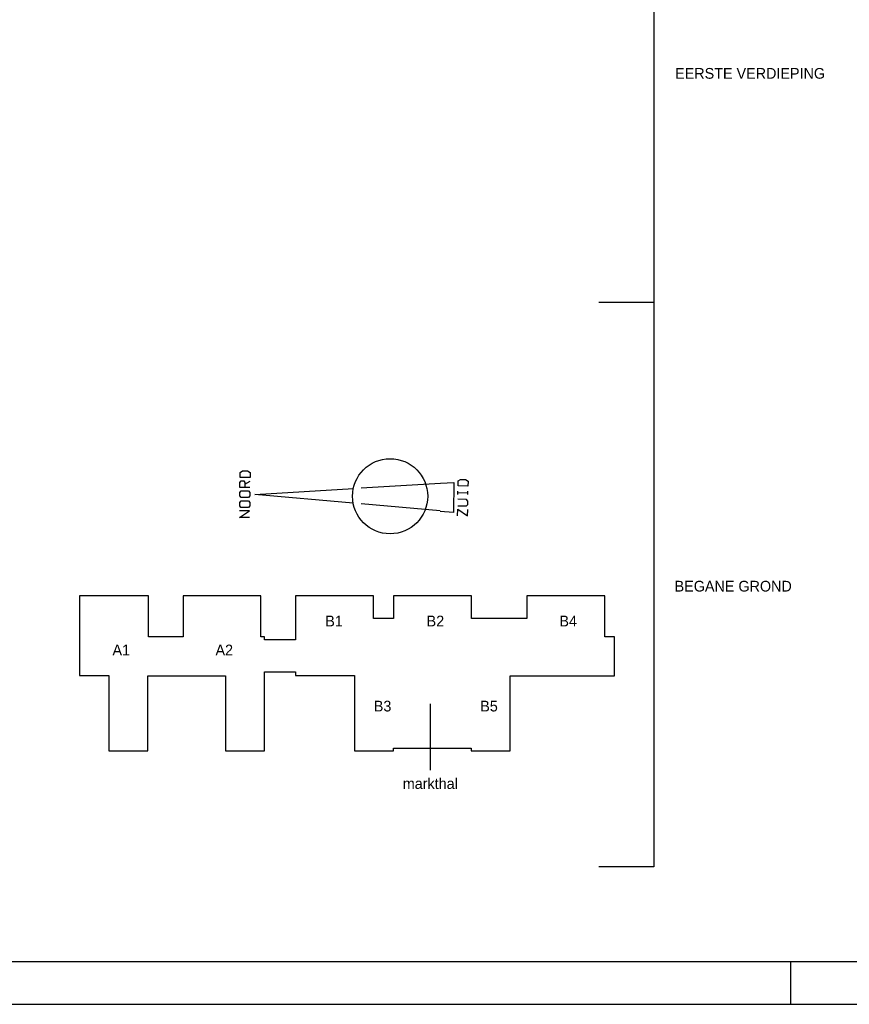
# Model space of a CAD drawing. Extents: x -783 to 603, y 238 to 1079.
# Tile 8 of 23: x 213 to 407, y 238 to 467. Entities that reach past the tile are written whole.
import ezdxf

# ---------------------------------------------------------------- set-up
doc = ezdxf.new("R2010")
doc.units = 0
for name, color, linetype in [('00KAD070', 5, 'CONTINUOUS'), ('AL$1----_ALGEMEEN', 7, 'CONTINUOUS'), ('AL$2----_RENVOOI', 7, 'CONTINUOUS'), ('AL$5----_NOORDPIJL', 7, 'CONTINUOUS'), ('BL$4----', 7, 'CONTINUOUS'), ('WL561---', 10, 'CONTINUOUS'), ('WM561---', 1, 'CONTINUOUS')]:
    doc.layers.add(name, color=color, linetype=linetype)
doc.styles.add('BURO-025', font='BUROFONT.shx', dxfattribs={"height": 2.5})

# ---------------------------------------------------------------- blocks, each defined once
blk = doc.blocks.new('A$C77550D81')
at = {"layer": 'AL$1----_ALGEMEEN', "color": 8}
blk.add_circle((72.36, 68.19), 8.75, dxfattribs=at)
at = {"layer": 'AL$2----_RENVOOI', "color": 8}
blk.add_lwpolyline([(0, 44.96), (0, 26.42), (6.8, 26.42), (6.8, 8.86), (15.88, 8.86), (15.88, 26.34), (33.98, 26.34), (33.98, 8.86), (43.07, 8.86), (43.07, 27.3), (50.33, 27.3), (50.33, 26.42), (64.08, 26.42), (64.08, 8.86), (73.16, 8.86), (73.16, 9.52), (91.26, 9.52), (91.26, 8.86), (100.35, 8.86), (100.35, 26.34), (124.62, 26.34), (124.62, 35.42), (122.35, 35.42), (122.35, 44.96), (104.21, 44.96), (104.21, 39.67), (91.28, 39.67), (91.28, 44.96), (73.15, 44.96), (73.15, 39.67), (68.47, 39.67), (68.47, 44.96), (50.33, 44.96), (50.33, 34.76), (43.07, 34.76), (43.07, 35.42), (42.25, 35.42), (42.25, 44.96), (24.12, 44.96), (24.12, 35.42), (16.04, 35.42), (16.04, 44.96)], close=True, dxfattribs=at)
at = {"layer": 'AL$5----_NOORDPIJL', "color": 8}
for points in [[(39.73, 72.53), (37.4, 72.57), (37.42, 73.73), (38, 74.1), (39.17, 74.08), (39.75, 73.7), (39.73, 72.53)], [(39.7, 70.2), (37.37, 70.23), (37.38, 71.4), (37.68, 71.77), (38.26, 71.76), (38.55, 71.38), (38.53, 70.22)], [(38.54, 70.97), (39.72, 71.71)], [(65.64, 70.12), (84.13, 71.24)], [(84.13, 71.24), (87.21, 71.39), (87.11, 64.39), (84.04, 64.62)], [(90.5, 70.56), (88.18, 70.59), (88.2, 71.75), (88.78, 72.12), (89.94, 72.1), (90.52, 71.72), (90.5, 70.56)], [(39.38, 67.87), (37.63, 67.9), (37.34, 68.28), (37.35, 69.07), (37.65, 69.44), (39.4, 69.42), (39.68, 69.04), (39.67, 68.25), (39.38, 67.87)], [(63.75, 66.61), (40.86, 68.63), (63.79, 70.01)], [(88.15, 68.61), (88.16, 69.4)], [(88.16, 69.04), (90.48, 69.01)], [(90.47, 68.58), (90.49, 69.37)], [(39.34, 65.54), (37.59, 65.57), (37.31, 65.95), (37.32, 66.74), (37.62, 67.11), (39.37, 67.09), (39.65, 66.7), (39.64, 65.92), (39.34, 65.54)], [(88.15, 65.94), (90.15, 65.92), (90.44, 66.29), (90.45, 67.07), (90.17, 67.45), (88.14, 67.48)], [(39.6, 63.21), (37.27, 63.24), (39.62, 64.75), (37.29, 64.78)], [(84.04, 64.81), (65.59, 66.44)], [(88.08, 63.62), (88.11, 65.16), (90.41, 63.59), (90.43, 65.13)]]:
    blk.add_lwpolyline(points, dxfattribs=at)
at = {"layer": 'WL561---', "color": 1}
blk.add_line((81.74, 4.37), (81.74, 19.83), dxfattribs=at)
at = {"layer": 'WL561---', "color": 1, "style": 'BURO-025'}
for s, p in [('B1', (57.26, 37.86)), ('B2', (80.86, 37.86)), ('B4', (111.8, 37.86)), ('A1', (7.68, 31.12)), ('A2', (31.68, 31.12)), ('B3', (68.56, 18.04)), ('B5', (93.36, 18.04)), ('markthal', (75.31, 0))]:
    blk.add_text(s, height=2.5, dxfattribs=at).set_placement(p)

msp = doc.modelspace()

# ---------------------------------------------------------------- linework, layer by layer
at = {"layer": '00KAD070', "linetype": 'CONTINUOUS'}
msp.add_line((-772.91, 247.83), (593.05, 247.83), dxfattribs=at)
at = {"layer": 'BL$4----', "color": 7}
for p, q in [((361.11, 533.67), (361.11, 363.09)), ((361.11, 401.36), (348.32, 401.36)), ((361.11, 269.87), (348.32, 269.87))]:
    msp.add_line(p, q, dxfattribs=at)
at = {"layer": 'WL561---', "color": 7}
msp.add_line((361.11, 363.09), (361.11, 269.87), dxfattribs=at)
at = {"layer": 'WM561---', "color": 3}
for p, q in [((393.05, 237.83), (393.05, 247.83)), ((-782.91, 237.83), (603.05, 237.83))]:
    msp.add_line(p, q, dxfattribs=at)

# ---------------------------------------------------------------- block references
at = {"layer": 'WL561---'}
msp.add_blockref('A$C77550D81', (227.35, 288.02), dxfattribs=at)

# ---------------------------------------------------------------- texts
at = {"layer": 'WL561---', "color": 7, "style": 'BURO-025'}
for s, p in [('EERSTE VERDIEPING', (366.11, 453.49)), ('BEGANE GROND', (365.99, 334))]:
    msp.add_text(s, height=2.5, dxfattribs=at).set_placement(p)

doc.saveas('drawing.dxf')
